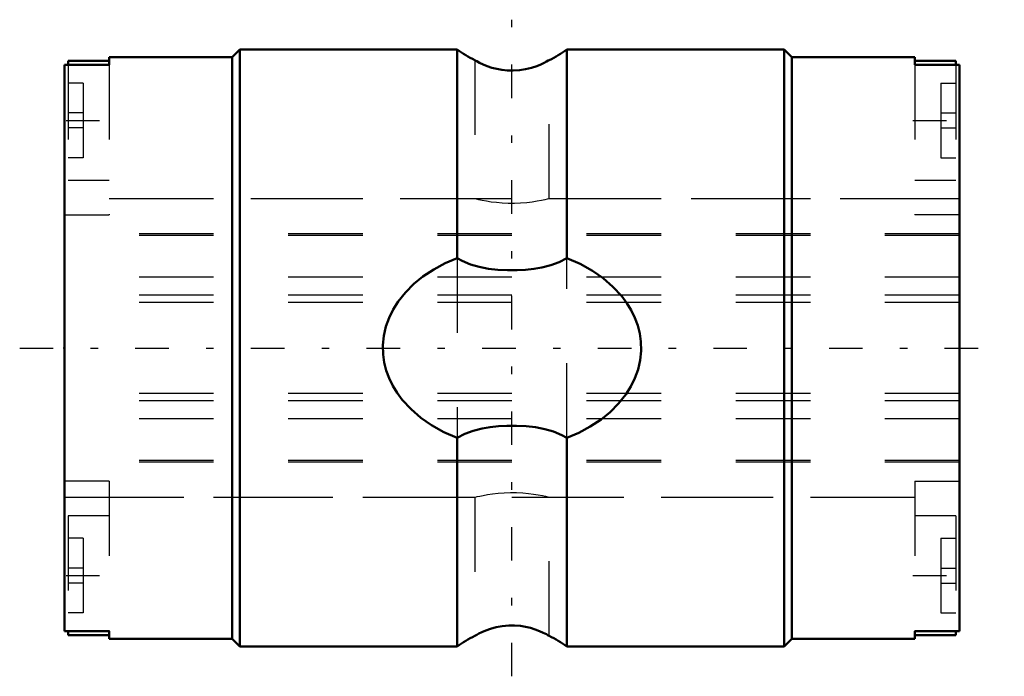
# Model space of a CAD drawing. Header units: millimetres. Extents: x -0.6 to 12.6, y -4.4 to 4.4.
import ezdxf

# ---------------------------------------------------------------- set-up
doc = ezdxf.new("R2010")
doc.units = ezdxf.units.MM
doc.linetypes.add('Center', pattern=[1.5, 0.45, -0.5, 0.05, -0.5])
doc.linetypes.add('Dashed', pattern=[2, 1, -1])
for name, color, linetype, lineweight in [('2d ConnectionPoints', 7, 'Continuous', 50), ('AM_0', 7, 'Continuous', 50), ('AM_7', 7, 'Center', 25), ('AM_9', 6, 'Dashed', 25)]:
    doc.layers.add(name, color=color, linetype=linetype, lineweight=lineweight)

# ---------------------------------------------------------------- blocks, each defined once
blk = doc.blocks.new('1_1LT4X_Cylindar_0_in_LT4X_12L_00__4')
at = {"layer": 'AM_0'}
for p, q in [((2.35, 4), (2.25, 3.9)), ((2.35, 4), (2.35, -4)), ((5.267, 4), (2.35, 4)), ((5.267, 1.205), (5.267, 4)), ((9.65, 4), (6.733, 4)), ((6.733, 4), (6.733, 1.205)), ((9.75, 3.9), (9.65, 4)), ((9.65, 4), (9.65, -4)), ((0.05, 3.85), (0.05, 3.795)), ((0.6, 3.85), (0.05, 3.85)), ((2.25, 3.9), (0.6, 3.9)), ((0.6, 3.9), (0.6, 3.795)), ((2.25, 3.9), (2.25, -3.9)), ((11.4, 3.9), (9.75, 3.9)), ((9.75, 3.9), (9.75, -3.9)), ((11.4, 3.9), (11.4, 3.795)), ((11.95, 3.85), (11.4, 3.85)), ((11.95, 3.85), (11.95, 3.795)), ((0, 3.795), (0.6, 3.795)), ((0, 3.795), (0, -3.795)), ((12, 3.795), (11.4, 3.795)), ((12, 3.795), (12, -3.795)), ((5.267, -4), (5.267, -1.205)), ((6.733, -1.205), (6.733, -4)), ((0.6, -3.795), (0, -3.795)), ((0.05, -3.795), (0.05, -3.85)), ((0.6, -3.795), (0.6, -3.9)), ((11.4, -3.795), (11.4, -3.9)), ((11.4, -3.795), (12, -3.795)), ((11.95, -3.795), (11.95, -3.85)), ((0.05, -3.85), (0.6, -3.85)), ((0.6, -3.9), (2.25, -3.9)), ((2.25, -3.9), (2.35, -4)), ((9.65, -4), (9.75, -3.9)), ((9.75, -3.9), (11.4, -3.9)), ((11.4, -3.85), (11.95, -3.85)), ((2.35, -4), (5.267, -4)), ((6.733, -4), (9.65, -4))]:
    blk.add_line(p, q, dxfattribs=at)
for points in [[(6.5, 3.859), (6.498, 3.858), (6.485, 3.851), (6.463, 3.838), (6.431, 3.822), (6.386, 3.801), (6.332, 3.778), (6.263, 3.755), (6.183, 3.735), (6.102, 3.722), (6.015, 3.717), (5.939, 3.719), (5.864, 3.727), (5.795, 3.74), (5.731, 3.757), (5.668, 3.778), (5.613, 3.801), (5.564, 3.824), (5.528, 3.843), (5.507, 3.855), (5.5, 3.859)], [(5.267, 1.205), (5.106, 1.137), (4.951, 1.054), (4.806, 0.958), (4.684, 0.858), (4.572, 0.746), (4.474, 0.622), (4.408, 0.517), (4.353, 0.405), (4.31, 0.288), (4.282, 0.165), (4.269, 0.039), (4.272, -0.087), (4.287, -0.195), (4.315, -0.302), (4.353, -0.405), (4.402, -0.507), (4.461, -0.603), (4.529, -0.694), (4.646, -0.822), (4.777, -0.935), (4.919, -1.034), (5.088, -1.128), (5.267, -1.205)], [(6.733, 1.205), (6.631, 1.15), (6.52, 1.108), (6.402, 1.078), (6.294, 1.06), (6.182, 1.049), (6.069, 1.044), (5.941, 1.043), (5.812, 1.049), (5.687, 1.063), (5.562, 1.086), (5.443, 1.12), (5.333, 1.167), (5.267, 1.205)], [(6.733, -1.205), (6.894, -1.137), (7.049, -1.054), (7.194, -0.958), (7.316, -0.858), (7.428, -0.746), (7.526, -0.622), (7.592, -0.517), (7.647, -0.405), (7.69, -0.288), (7.718, -0.165), (7.731, -0.039), (7.728, 0.087), (7.713, 0.195), (7.685, 0.302), (7.647, 0.405), (7.598, 0.507), (7.539, 0.603), (7.471, 0.694), (7.354, 0.822), (7.223, 0.935), (7.081, 1.034), (6.912, 1.128), (6.733, 1.205)], [(5.267, -1.205), (5.369, -1.15), (5.48, -1.108), (5.598, -1.078), (5.706, -1.06), (5.818, -1.049), (5.931, -1.044), (6.059, -1.043), (6.188, -1.049), (6.313, -1.063), (6.438, -1.086), (6.557, -1.12), (6.667, -1.167), (6.733, -1.205)], [(5.5, -3.859), (5.5, -3.859), (5.509, -3.854), (5.528, -3.843), (5.557, -3.828), (5.597, -3.808), (5.648, -3.786), (5.713, -3.763), (5.789, -3.741), (5.869, -3.726), (5.957, -3.718), (6.034, -3.717), (6.112, -3.723), (6.181, -3.735), (6.247, -3.751), (6.311, -3.771), (6.369, -3.793), (6.42, -3.816), (6.461, -3.837), (6.487, -3.852), (6.499, -3.859), (6.5, -3.859)]]:
    blk.add_lwpolyline(points, dxfattribs=at)
for centre, start, end in [((6, 4.95), 232.3415, 245.3967), ((6, 4.95), 294.5455, 307.6585), ((6, -4.95), 114.5656, 127.6585), ((6, -4.95), 52.3415, 65.4403)]:
    blk.add_arc(centre, 1.2, start, end, dxfattribs=at)
at = {"layer": 'AM_7'}
for p, q in [((6, -4.4), (6, 4.4)), ((0.022, 3.05), (0.627, 3.05)), ((11.373, 3.05), (11.977, 3.05)), ((-0.6, 0), (12.6, 0)), ((0.022, -3.05), (0.627, -3.05)), ((11.373, -3.05), (11.977, -3.05))]:
    blk.add_line(p, q, dxfattribs=at)
at = {"layer": 'AM_9'}
for p, q in [((5.5, 3.859), (5.5, 2)), ((6.5, 2), (6.5, 3.858)), ((0.05, 3.795), (0.05, 2.25)), ((0.6, 3.795), (0.6, 1.786)), ((11.4, 3.795), (11.4, 1.786)), ((11.95, 3.795), (11.95, 2.25)), ((0.25, 3.55), (0.05, 3.55)), ((0.25, 3.55), (0.25, 2.55)), ((11.75, 3.55), (11.95, 3.55)), ((11.75, 3.55), (11.75, 2.55)), ((0.25, 3.15), (0.05, 3.15)), ((11.75, 3.15), (11.95, 3.15)), ((0.25, 2.95), (0.05, 2.95)), ((11.75, 2.95), (11.95, 2.95)), ((0.25, 2.55), (0.05, 2.55)), ((11.75, 2.55), (11.95, 2.55)), ((0.05, 2.25), (0.6, 2.25)), ((11.4, 2.25), (11.95, 2.25)), ((5.5, 2), (0.6, 2)), ((11.4, 2), (6.5, 2)), ((0, 1.786), (0.6, 1.786)), ((12, 1.786), (11.4, 1.786)), ((12, 1.532), (0, 1.532)), ((12, 1.508), (0, 1.508)), ((5.267, 1.205), (5.267, -1.205)), ((6.733, -1.205), (6.733, 1.205)), ((12, 0.948), (0, 0.948)), ((12, 0.706), (0, 0.706)), ((12, 0.608), (0, 0.608)), ((12, -0.608), (0, -0.608)), ((12, -0.706), (0, -0.706)), ((12, -0.948), (0, -0.948)), ((12, -1.508), (0, -1.508)), ((12, -1.532), (0, -1.532)), ((0.6, -1.786), (0, -1.786)), ((0.6, -1.786), (0.6, -3.795)), ((11.4, -1.786), (11.4, -3.795)), ((11.4, -1.786), (12, -1.786)), ((0.6, -2), (5.5, -2)), ((5.5, -2), (5.5, -3.859)), ((6.5, -3.858), (6.5, -2)), ((6.5, -2), (11.4, -2)), ((0.05, -2.25), (0.05, -3.795)), ((0.6, -2.25), (0.05, -2.25)), ((11.95, -2.25), (11.4, -2.25)), ((11.95, -2.25), (11.95, -3.795)), ((0.25, -2.55), (0.05, -2.55)), ((0.25, -2.55), (0.25, -3.55)), ((11.75, -2.55), (11.95, -2.55)), ((11.75, -2.55), (11.75, -3.55)), ((0.25, -2.95), (0.05, -2.95)), ((11.75, -2.95), (11.95, -2.95)), ((0.25, -3.15), (0.05, -3.15)), ((11.75, -3.15), (11.95, -3.15)), ((0.25, -3.55), (0.05, -3.55)), ((11.75, -3.55), (11.95, -3.55))]:
    blk.add_line(p, q, dxfattribs=at)
for points in [[(6.5, 2), (6.493, 1.998), (6.473, 1.993), (6.44, 1.986), (6.395, 1.976), (6.339, 1.966), (6.272, 1.955), (6.198, 1.947), (6.116, 1.94), (6.034, 1.937), (5.949, 1.937), (5.87, 1.941), (5.792, 1.948), (5.722, 1.956), (5.657, 1.967), (5.601, 1.977), (5.556, 1.987), (5.524, 1.994), (5.505, 1.999), (5.5, 2)], [(5.5, -2), (5.5, -2), (5.51, -1.998), (5.532, -1.992), (5.567, -1.984), (5.613, -1.975), (5.672, -1.964), (5.739, -1.954), (5.816, -1.945), (5.896, -1.939), (5.981, -1.937), (6.062, -1.937), (6.144, -1.942), (6.219, -1.949), (6.29, -1.958), (6.353, -1.968), (6.407, -1.979), (6.45, -1.988), (6.481, -1.995), (6.495, -1.999), (6.5, -2)]]:
    blk.add_lwpolyline(points, dxfattribs=at)
blk = doc.blocks.new('2_1LT4X_12Shaft_0_in_LT4X_12L_00__4')
at = {"layer": 'AM_9'}
for p, q in [((12, 2), (0, 2)), ((12, 1.532), (0, 1.532)), ((12, 1.508), (0, 1.508)), ((12, 0.948), (0, 0.948)), ((12, 0.706), (0, 0.706)), ((12, 0.608), (0, 0.608)), ((12, -0.608), (0, -0.608)), ((12, -0.706), (0, -0.706)), ((12, -0.948), (0, -0.948)), ((12, -1.508), (0, -1.508)), ((12, -1.532), (0, -1.532)), ((0, -2), (12, -2))]:
    blk.add_line(p, q, dxfattribs=at)

msp = doc.modelspace()

# ---------------------------------------------------------------- linework, layer by layer
at = {"layer": '2d ConnectionPoints'}
msp.add_point((0, 0), dxfattribs=at)

# ---------------------------------------------------------------- block references
for name in ['1_1LT4X_Cylindar_0_in_LT4X_12L_00__4', '2_1LT4X_12Shaft_0_in_LT4X_12L_00__4']:
    msp.add_blockref(name, (0, 0))

doc.saveas('drawing.dxf')
